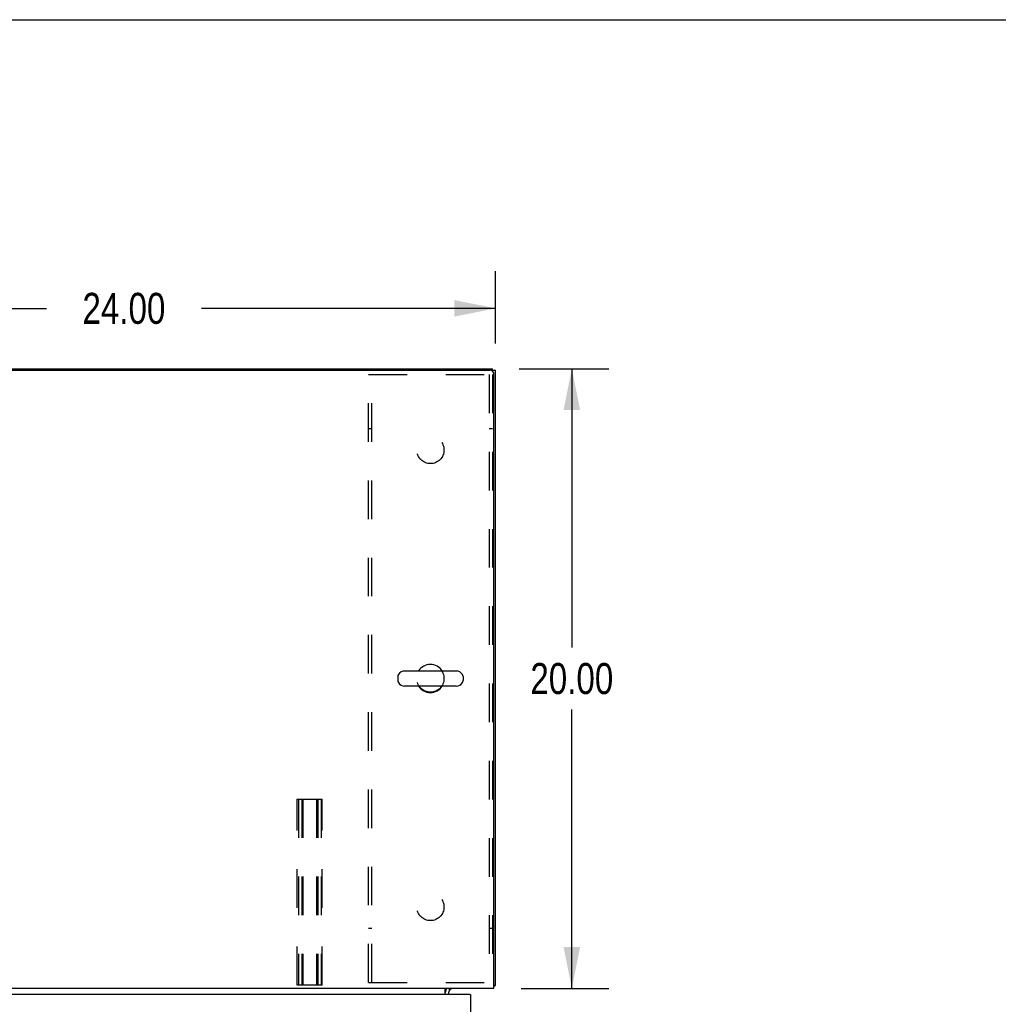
# Model space of a CAD drawing. Header units: inches. Extents: x 0 to 227, y 0 to 147.
# Tile 38 of 41: x 82 to 113, y 115 to 147. Entities that reach past the tile are written whole.
import ezdxf

# ---------------------------------------------------------------- set-up
doc = ezdxf.new("R2010")
doc.units = ezdxf.units.IN
doc.header["$LTSCALE"] = 12.466667
doc.header["$MEASUREMENT"] = 0
doc.linetypes.add('HIDDEN', pattern=[0.2, 0.1, -0.1])
doc.layers.get('0').update_dxf_attribs({"linetype": 'CONTINUOUS'})
for name, color, linetype in [('02___PRT_ALL_AXES', 7, 'CONTINUOUS'), ('2PC_BODY', 7, 'CONTINUOUS'), ('DEFAULT_2', 8, 'HIDDEN')]:
    doc.layers.add(name, color=color, linetype=linetype)
doc.styles.get("Standard").update_dxf_attribs({"font": 'txt', "width": 0.8})
doc.dimstyles.new('DIMSTYLE_1', dxfattribs={"dimtxt": 1, "dimasz": 1.333333, "dimexe": 0.09, "dimexo": 0.07, "dimgap": 0.0375, "dimtad": 0, "dimtih": 1, "dimtoh": 1, "dimzin": 4, "dimdsep": 46, "dimtxsty": 'Standard', "dimblk": '_FILLED', "dimblk1": '_FILLED', "dimblk2": '_FILLED', "dimcen": 0.09, "dimadec": 0, "dimazin": 0, "dimtfac": 1, "dimtofl": 0, "dimtmove": 0, "dimatfit": 3, "dimldrblk": '_FILLED', "dimfxl": 0, "dimtolj": 1, "dimtzin": 4, "dimarcsym": 0})

# ---------------------------------------------------------------- blocks, each defined once
blk = doc.blocks.new('_FILLED')
at = {"color": 0, "linetype": 'ByBlock'}
blk.add_solid([(0, 0), (-1, 0.2), (-1, -0.2)], dxfattribs=at)
blk = doc.blocks.new('*D1')
at = {"layer": '2PC_BODY', "color": 2, "linetype": 'Continuous'}
for p, q in [((73.102, 136.088), (73.102, 138.55)), ((97.102, 136.22), (97.102, 138.55)), ((73.102, 137.35), (82.602, 137.35)), ((97.102, 137.35), (87.602, 137.35))]:
    blk.add_line(p, q, dxfattribs=at)
at = {"layer": '2PC_BODY', "color": 2, "linetype": 'Continuous', "xscale": 1.3333333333, "yscale": 1.3333333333, "zscale": 1.3333333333, "rotation": 180}
blk.add_blockref('_FILLED', (73.102, 137.35), dxfattribs=at)
at = {"layer": '2PC_BODY', "color": 2, "linetype": 'Continuous', "xscale": 1.3333333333, "yscale": 1.3333333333, "zscale": 1.3333333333}
blk.add_blockref('_FILLED', (97.102, 137.35), dxfattribs=at)
at = {"layer": '2PC_BODY', "color": 2, "linetype": 'Continuous', "insert": (85.102, 137.85), "char_height": 1, "width": 4, "attachment_point": 2, "line_spacing_factor": 0.9}
blk.add_mtext('24.00', dxfattribs=at)
blk = doc.blocks.new('*D2')
at = {"layer": '2PC_BODY', "color": 2, "linetype": 'Continuous'}
for p, q in [((97.868, 135.402), (100.763, 135.402)), ((99.563, 135.402), (99.563, 126.402)), ((99.563, 115.402), (99.563, 124.402)), ((97.923, 115.402), (100.763, 115.402))]:
    blk.add_line(p, q, dxfattribs=at)
at = {"layer": '2PC_BODY', "color": 2, "linetype": 'Continuous', "xscale": 1.3333333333, "yscale": 1.3333333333, "zscale": 1.3333333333}
for p, rotation in [((99.563, 135.402), 90), ((99.563, 115.402), 270)]:
    blk.add_blockref('_FILLED', p, dxfattribs=dict(at, rotation=rotation))
at = {"layer": '2PC_BODY', "color": 2, "linetype": 'Continuous', "insert": (99.563, 125.902), "char_height": 1, "width": 4, "attachment_point": 2, "line_spacing_factor": 0.9}
blk.add_mtext('20.00', dxfattribs=at)

msp = doc.modelspace()

# ---------------------------------------------------------------- linework, layer by layer
at = {"color": 7, "linetype": 'Continuous'}
for p, q in [((0, 146.667), (226.667, 146.667)), ((96.998, 135.326), (96.998, 135.402)), ((96.998, 135.35), (97.102, 135.35)), ((95.829, 125.643), (94.166, 125.643)), ((93.944, 125.465), (93.944, 125.338)), ((96.052, 125.465), (96.052, 125.338)), ((95.829, 125.16), (94.166, 125.16)), ((95.585, 115.401), (95.619, 115.366)), ((95.623, 115.362), (95.623, 115.362)), ((97.05, 115.506), (97.102, 115.506)), ((96.269, 115.202), (96.289, 115.202))]:
    msp.add_line(p, q, dxfattribs=at)
at = {"color": 3, "linetype": 'Continuous'}
for p, q in [((73.348, 135.402), (96.998, 135.402)), ((73.279, 135.35), (96.925, 135.35)), ((97.05, 115.402), (97.05, 135.225)), ((97.102, 115.506), (97.102, 135.35)), ((97.05, 115.402), (73.154, 115.402)), ((95.477, 115.202), (95.477, 115.402)), ((95.617, 115.37), (95.615, 115.372)), ((95.621, 115.364), (95.617, 115.37)), ((95.623, 115.362), (95.621, 115.364)), ((95.621, 115.364), (95.621, 115.364)), ((96.269, 115.202), (73.372, 115.202)), ((95.581, 115.259), (95.581, 115.202)), ((96.289, 115.202), (96.289, 114.594))]:
    msp.add_line(p, q, dxfattribs=at)
for points in [[(95.594, 115.396), (95.591, 115.398), (95.589, 115.399), (95.586, 115.4), (95.584, 115.401), (95.582, 115.401)], [(95.606, 115.384), (95.604, 115.386), (95.601, 115.389), (95.599, 115.391), (95.596, 115.394), (95.594, 115.396)], [(95.615, 115.372), (95.614, 115.374), (95.612, 115.376), (95.61, 115.379), (95.608, 115.381), (95.606, 115.384)], [(95.624, 115.361), (95.624, 115.361), (95.623, 115.361), (95.623, 115.362), (95.623, 115.362)], [(97.05, 115.486), (97.05, 115.486), (97.054, 115.487), (97.058, 115.488), (97.062, 115.489), (97.066, 115.49)], [(97.066, 115.49), (97.074, 115.491), (97.077, 115.492), (97.081, 115.493), (97.084, 115.494), (97.087, 115.494), (97.09, 115.495), (97.092, 115.496), (97.095, 115.497), (97.096, 115.498), (97.098, 115.499), (97.099, 115.5), (97.1, 115.501), (97.101, 115.503), (97.101, 115.504), (97.102, 115.506)]]:
    msp.add_lwpolyline(points, dxfattribs=at)
for centre, radius, start, end in [((96.925, 135.225), 0.125, 0, 90), ((95.723, 115.259), 0.142, 90, 180), ((96.269, 115.182), 0.02, 0, 90)]:
    msp.add_arc(centre, radius, start, end, dxfattribs=at)
at = {"color": 7, "linetype": 'Continuous'}
for centre, radius, start, end in [((94.998, 125.402), 0.452, 32.2979, 147.7021), ((94.069, 125.465), 0.125, 146.8152, 180), ((94.166, 125.402), 0.241, 90, 146.8152), ((95.829, 125.402), 0.241, 33.1848, 90), ((95.927, 125.465), 0.125, 0, 33.1848), ((94.069, 125.338), 0.125, 180, 213.1848), ((94.166, 125.402), 0.241, 213.1848, 270), ((95.829, 125.402), 0.241, 270, 326.8152), ((95.927, 125.338), 0.125, 326.8152, 360), ((94.998, 125.402), 0.452, 212.2955, 327.7045), ((95.723, 115.259), 0.246, 144.6738, 180)]:
    msp.add_arc(centre, radius, start, end, dxfattribs=at)
at = {"layer": '02___PRT_ALL_AXES', "color": 8, "linetype": 'HIDDEN'}
for centre in [(94.998, 132.777), (94.998, 125.402), (94.998, 118.027)]:
    msp.add_circle(centre, 0.438, dxfattribs=at)
at = {"layer": 'DEFAULT_2', "color": 8, "linetype": 'HIDDEN'}
for p, q in [((92.998, 115.589), (92.998, 135.214)), ((92.998, 135.214), (96.998, 135.214)), ((93.102, 115.589), (93.102, 135.214)), ((96.894, 135.214), (96.894, 115.589)), ((96.998, 135.214), (96.998, 115.589)), ((93.102, 133.464), (92.998, 133.464)), ((96.998, 133.464), (96.894, 133.464)), ((90.695, 121.506), (91.508, 121.506)), ((90.695, 115.506), (90.695, 121.506)), ((90.735, 121.506), (90.735, 115.506)), ((90.843, 121.506), (90.843, 115.506)), ((90.883, 121.506), (90.883, 115.506)), ((91.32, 121.506), (91.32, 115.506)), ((91.36, 121.506), (91.36, 115.506)), ((91.468, 121.506), (91.468, 115.506)), ((91.508, 115.506), (91.508, 121.506)), ((93.102, 117.339), (92.998, 117.339)), ((96.998, 117.339), (96.894, 117.339)), ((91.508, 115.506), (90.695, 115.506)), ((92.998, 115.589), (96.998, 115.589))]:
    msp.add_line(p, q, dxfattribs=at)

# ---------------------------------------------------------------- dimensions: what is measured, and where the dimension line sits
at = {"layer": '2PC_BODY', "color": 2, "linetype": 'Continuous'}
dim = msp.add_linear_dim(base=(97.102, 137.35), p1=(73.102, 136.018), p2=(97.102, 138.62), dimstyle='DIMSTYLE_1', dxfattribs=at)
dim.commit()
dim.dimension.update_dxf_attribs({"geometry": '*D1', "text_midpoint": (85.102, 137.35), "dimtype": 160})
dim = msp.add_linear_dim(base=(99.563, 115.402), p1=(97.798, 135.402), p2=(97.853, 115.402), angle=270, dimstyle='DIMSTYLE_1', dxfattribs=at)
dim.commit()
dim.dimension.update_dxf_attribs({"geometry": '*D2', "text_midpoint": (99.563, 125.402), "dimtype": 160})

doc.saveas('drawing.dxf')
